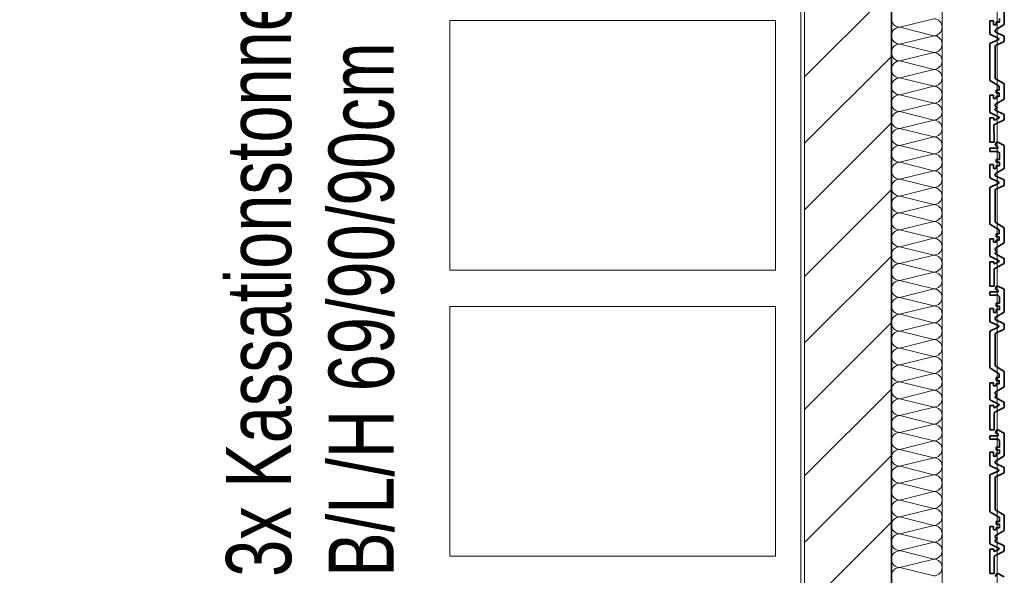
# Model space of a CAD drawing. Header units: metres. Extents: x -177922 to 5550634, y -507967 to 368279.
# Tile 93 of 125: x 3710461 to 3713180, y -56477 to -54941. Entities that reach past the tile are written whole.
import ezdxf

# ---------------------------------------------------------------- set-up
doc = ezdxf.new("R2010")
doc.units = ezdxf.units.M
doc.header["$LTSCALE"] = 0.05
doc.header["$PDSIZE"] = 0.8
for name, color, linetype in [('A_1_Bauteilschraffuren', 7, 'Continuous'), ('A_1_Fassaden', 7, 'Continuous'), ('A_1_Wände_Außen', 7, 'Continuous'), ('A_2_Möblierung', 7, 'Continuous'), ('A_4_Text', 7, 'Continuous'), ('A_4_Umgrenzung_Raumlegende', 7, 'Continuous')]:
    doc.layers.add(name, color=color, linetype=linetype)
doc.styles.add('ERSTELLTER_STIL_8', font='txt')

# ---------------------------------------------------------------- blocks, each defined once
blk = doc.blocks.new('*X106', base_point=(3733493.5, -38278.9))
at = {"layer": 'A_1_Bauteilschraffuren', "color": 253, "linetype": 'Continuous', "lineweight": 13}
for p, q in [((3712985.2, -54938.9), (3712891.8, -54962.3)), ((3712985.2, -54985.6), (3712891.8, -54962.3)), ((3712985.2, -54985.6), (3712891.8, -55008.9)), ((3712985.2, -55032.3), (3712891.8, -55008.9)), ((3712985.2, -55032.3), (3712891.8, -55055.6)), ((3712985.2, -55078.9), (3712891.8, -55055.6)), ((3712985.2, -55078.9), (3712891.8, -55102.3)), ((3712985.2, -55125.6), (3712891.8, -55102.3)), ((3712985.2, -55125.6), (3712891.8, -55148.9)), ((3712985.2, -55172.3), (3712891.8, -55148.9)), ((3712985.2, -55172.3), (3712891.8, -55195.6)), ((3712985.2, -55218.9), (3712891.8, -55195.6)), ((3712985.2, -55218.9), (3712891.8, -55242.3)), ((3712985.2, -55265.6), (3712891.8, -55242.3)), ((3712985.2, -55265.6), (3712891.8, -55288.9)), ((3712985.2, -55312.3), (3712891.8, -55288.9)), ((3712985.2, -55312.3), (3712891.8, -55335.6)), ((3712985.2, -55358.9), (3712891.8, -55335.6)), ((3712985.2, -55358.9), (3712891.8, -55382.3)), ((3712985.2, -55405.6), (3712891.8, -55382.3)), ((3712985.2, -55405.6), (3712891.8, -55428.9)), ((3712985.2, -55452.3), (3712891.8, -55428.9)), ((3712985.2, -55452.3), (3712891.8, -55475.6)), ((3712985.2, -55498.9), (3712891.8, -55475.6)), ((3712985.2, -55498.9), (3712891.8, -55522.3)), ((3712985.2, -55545.6), (3712891.8, -55522.3)), ((3712985.2, -55545.6), (3712891.8, -55568.9)), ((3712985.2, -55592.3), (3712891.8, -55568.9)), ((3712985.2, -55592.3), (3712891.8, -55615.6)), ((3712985.2, -55638.9), (3712891.8, -55615.6)), ((3712985.2, -55638.9), (3712891.8, -55662.3)), ((3712985.2, -55685.6), (3712891.8, -55662.3)), ((3712985.2, -55685.6), (3712891.8, -55708.9)), ((3712985.2, -55732.3), (3712891.8, -55708.9)), ((3712985.2, -55732.3), (3712891.8, -55755.6)), ((3712985.2, -55778.9), (3712891.8, -55755.6)), ((3712985.2, -55778.9), (3712891.8, -55802.3)), ((3712985.2, -55825.6), (3712891.8, -55802.3)), ((3712985.2, -55825.6), (3712891.8, -55848.9)), ((3712985.2, -55872.3), (3712891.8, -55848.9)), ((3712985.2, -55872.3), (3712891.8, -55895.6)), ((3712985.2, -55918.9), (3712891.8, -55895.6)), ((3712985.2, -55918.9), (3712891.8, -55942.3)), ((3712985.2, -55965.6), (3712891.8, -55942.3)), ((3712985.2, -55965.6), (3712891.8, -55988.9)), ((3712985.2, -56012.3), (3712891.8, -55988.9)), ((3712985.2, -56012.3), (3712891.8, -56035.6)), ((3712985.2, -56058.9), (3712891.8, -56035.6)), ((3712985.2, -56058.9), (3712891.8, -56082.3)), ((3712985.2, -56105.6), (3712891.8, -56082.3)), ((3712985.2, -56105.6), (3712891.8, -56128.9)), ((3712985.2, -56152.3), (3712891.8, -56128.9)), ((3712985.2, -56152.3), (3712891.8, -56175.6)), ((3712985.2, -56198.9), (3712891.8, -56175.6)), ((3712985.2, -56198.9), (3712891.8, -56222.3)), ((3712985.2, -56245.6), (3712891.8, -56222.3)), ((3712985.2, -56245.6), (3712891.8, -56268.9)), ((3712985.2, -56292.3), (3712891.8, -56268.9)), ((3712985.2, -56292.3), (3712891.8, -56315.6)), ((3712985.2, -56338.9), (3712891.8, -56315.6)), ((3712985.2, -56338.9), (3712891.8, -56362.3)), ((3712985.2, -56385.6), (3712891.8, -56362.3)), ((3712985.2, -56385.6), (3712891.8, -56408.9)), ((3712985.2, -56432.3), (3712891.8, -56408.9)), ((3712985.2, -56432.3), (3712891.8, -56455.6)), ((3712985.2, -56478.9), (3712891.8, -56455.6))]:
    blk.add_line(p, q, dxfattribs=at)
for centre, start, end in [((3712891.8, -54938.9), 180, 270), ((3712985.2, -54962.3), 0, 90), ((3712891.8, -54985.6), 90, 180), ((3712985.2, -54962.3), 270, 0), ((3712891.8, -54985.6), 180, 270), ((3712891.8, -55032.3), 90, 180), ((3712985.2, -55008.9), 0, 90), ((3712985.2, -55008.9), 270, 0), ((3712891.8, -55032.3), 180, 270), ((3712985.2, -55055.6), 0, 90), ((3712891.8, -55078.9), 90, 180), ((3712985.2, -55055.6), 270, 0), ((3712891.8, -55078.9), 180, 270), ((3712985.2, -55102.3), 0, 90), ((3712891.8, -55125.6), 90, 180), ((3712985.2, -55102.3), 270, 0), ((3712891.8, -55125.6), 180, 270), ((3712985.2, -55148.9), 0, 90), ((3712891.8, -55172.3), 90, 180), ((3712891.8, -55172.3), 180, 270), ((3712985.2, -55148.9), 270, 0), ((3712985.2, -55195.6), 0, 90), ((3712891.8, -55218.9), 90, 180), ((3712985.2, -55195.6), 270, 0), ((3712891.8, -55218.9), 180, 270), ((3712985.2, -55242.3), 0, 90), ((3712891.8, -55265.6), 90, 180), ((3712985.2, -55242.3), 270, 0), ((3712891.8, -55265.6), 180, 270), ((3712985.2, -55288.9), 0, 90), ((3712891.8, -55312.3), 90, 180), ((3712985.2, -55288.9), 270, 0), ((3712891.8, -55312.3), 180, 270), ((3712985.2, -55335.6), 0, 90), ((3712891.8, -55358.9), 90, 180), ((3712891.8, -55358.9), 180, 270), ((3712985.2, -55335.6), 270, 0), ((3712985.2, -55382.3), 0, 90), ((3712891.8, -55405.6), 90, 180), ((3712985.2, -55382.3), 270, 0), ((3712891.8, -55405.6), 180, 270), ((3712985.2, -55428.9), 0, 90), ((3712891.8, -55452.3), 90, 180), ((3712985.2, -55428.9), 270, 0), ((3712891.8, -55452.3), 180, 270), ((3712985.2, -55475.6), 0, 90), ((3712891.8, -55498.9), 90, 180), ((3712985.2, -55475.6), 270, 0), ((3712891.8, -55498.9), 180, 270), ((3712891.8, -55545.6), 90, 180), ((3712985.2, -55522.3), 0, 90), ((3712985.2, -55522.3), 270, 0), ((3712891.8, -55545.6), 180, 270), ((3712985.2, -55568.9), 0, 90), ((3712891.8, -55592.3), 90, 180), ((3712985.2, -55568.9), 270, 0), ((3712891.8, -55592.3), 180, 270), ((3712985.2, -55615.6), 0, 90), ((3712891.8, -55638.9), 90, 180), ((3712985.2, -55615.6), 270, 0), ((3712891.8, -55638.9), 180, 270), ((3712985.2, -55662.3), 0, 90), ((3712891.8, -55685.6), 90, 180), ((3712891.8, -55685.6), 180, 270), ((3712985.2, -55662.3), 270, 0), ((3712985.2, -55708.9), 0, 90), ((3712891.8, -55732.3), 90, 180), ((3712985.2, -55708.9), 270, 0), ((3712891.8, -55732.3), 180, 270), ((3712985.2, -55755.6), 0, 90), ((3712891.8, -55778.9), 90, 180), ((3712985.2, -55755.6), 270, 0), ((3712891.8, -55778.9), 180, 270), ((3712985.2, -55802.3), 0, 90), ((3712891.8, -55825.6), 90, 180), ((3712985.2, -55802.3), 270, 0), ((3712891.8, -55825.6), 180, 270), ((3712891.8, -55872.3), 90, 180), ((3712985.2, -55848.9), 0, 90), ((3712985.2, -55848.9), 270, 0), ((3712891.8, -55872.3), 180, 270), ((3712985.2, -55895.6), 0, 90), ((3712891.8, -55918.9), 90, 180), ((3712985.2, -55895.6), 270, 0), ((3712891.8, -55918.9), 180, 270), ((3712985.2, -55942.3), 0, 90), ((3712891.8, -55965.6), 90, 180), ((3712985.2, -55942.3), 270, 0), ((3712891.8, -55965.6), 180, 270), ((3712985.2, -55988.9), 0, 90), ((3712891.8, -56012.3), 90, 180), ((3712891.8, -56012.3), 180, 270), ((3712985.2, -55988.9), 270, 0), ((3712985.2, -56035.6), 0, 90), ((3712891.8, -56058.9), 90, 180), ((3712985.2, -56035.6), 270, 0), ((3712891.8, -56058.9), 180, 270), ((3712985.2, -56082.3), 0, 90), ((3712891.8, -56105.6), 90, 180), ((3712985.2, -56082.3), 270, 0), ((3712891.8, -56105.6), 180, 270), ((3712985.2, -56128.9), 0, 90), ((3712891.8, -56152.3), 90, 180), ((3712985.2, -56128.9), 270, 0), ((3712891.8, -56152.3), 180, 270), ((3712891.8, -56198.9), 90, 180), ((3712985.2, -56175.6), 0, 90), ((3712985.2, -56175.6), 270, 0), ((3712891.8, -56198.9), 180, 270), ((3712985.2, -56222.3), 0, 90), ((3712891.8, -56245.6), 90, 180), ((3712985.2, -56222.3), 270, 0), ((3712891.8, -56245.6), 180, 270), ((3712985.2, -56268.9), 0, 90), ((3712891.8, -56292.3), 90, 180), ((3712985.2, -56268.9), 270, 0), ((3712891.8, -56292.3), 180, 270), ((3712985.2, -56315.6), 0, 90), ((3712891.8, -56338.9), 90, 180), ((3712891.8, -56338.9), 180, 270), ((3712985.2, -56315.6), 270, 0), ((3712985.2, -56362.3), 0, 90), ((3712891.8, -56385.6), 90, 180), ((3712985.2, -56362.3), 270, 0), ((3712891.8, -56385.6), 180, 270), ((3712985.2, -56408.9), 0, 90), ((3712891.8, -56432.3), 90, 180), ((3712985.2, -56408.9), 270, 0), ((3712891.8, -56432.3), 180, 270), ((3712985.2, -56455.6), 0, 90), ((3712891.8, -56478.9), 90, 180), ((3712985.2, -56455.6), 270, 0)]:
    blk.add_arc(centre, 23.3, start, end, dxfattribs=at)

msp = doc.modelspace()

# ---------------------------------------------------------------- hatches: boundary and pattern name
at = {"layer": 'A_1_Bauteilschraffuren', "linetype": 'Continuous', "lineweight": 13}
h = msp.add_hatch(dxfattribs=at)
h.set_pattern_fill('Verputz_0006', color=251, style=0, pattern_type=2)
h.set_pattern_definition([(0, (3733493.5, -38278.93), (0, 173.2051), [0, -100]), (0, (3733543.5, -38192.32), (0, 173.2051), [0, -100])])
h.paths.add_polyline_path([(3712618.496, -54053.926), (3712618.496, -58803.926), (3712628.496, -58803.926), (3712628.496, -54053.926)])
h = msp.add_hatch(dxfattribs=at)
h.set_pattern_fill('MW_Kalksandstein_0006', color=253, style=0, pattern_type=2)
h.set_pattern_definition([(45, (3733493.5, -38278.93), (-91.9239, 91.9239), [])])
h.paths.add_polyline_path([(3712628.496, -54043.926), (3712628.496, -58813.926), (3712868.496, -58813.926), (3712868.496, -54043.926)])

# ---------------------------------------------------------------- linework, layer by layer
at = {"layer": 'A_1_Fassaden', "color": 7, "linetype": 'Continuous', "lineweight": 18}
for p, q in [((3713160.037, -54882.934), (3713160.079, -55280.298)), ((3713160.037, -54882.934), (3713160.079, -55280.298)), ((3713160.079, -55280.298), (3713160.121, -55677.663)), ((3713160.079, -55280.298), (3713160.121, -55677.663)), ((3713160.121, -55677.663), (3713160.164, -56075.027)), ((3713160.121, -55677.663), (3713160.164, -56075.027)), ((3713160.164, -56075.027), (3713160.206, -56472.391)), ((3713160.164, -56075.027), (3713160.206, -56472.391)), ((3713160.206, -56472.391), (3713160.249, -56869.756)), ((3713160.206, -56472.391), (3713160.249, -56869.756))]:
    msp.add_line(p, q, dxfattribs=at)
at = {"layer": 'A_1_Fassaden', "color": 7, "linetype": 'Continuous', "lineweight": 35}
for p, q in [((3713180.038, -54891.774), (3713180.044, -54955.155)), ((3713150.669, -54944.72), (3713140.043, -54944.721)), ((3713140.043, -54944.721), (3713140.047, -54981.547)), ((3713150.669, -54944.72), (3713150.67, -54955.784)), ((3713167.179, -54947.982), (3713157.537, -54947.983)), ((3713157.537, -54947.983), (3713157.537, -54955.783)), ((3713167.178, -54938.022), (3713167.179, -54947.982)), ((3713140.047, -54981.547), (3713165.359, -54993.144)), ((3713157.537, -54955.783), (3713150.67, -54955.784)), ((3713180.044, -54955.155), (3713154.735, -54970.208)), ((3713154.735, -54970.208), (3713154.736, -54975.469)), ((3713154.736, -54975.469), (3713180.048, -54987.065)), ((3713165.359, -54996.004), (3713140.05, -55007.607)), ((3713140.05, -55007.607), (3713140.061, -55109.327)), ((3713180.049, -55002.083), (3713154.74, -55013.685)), ((3713165.359, -54993.144), (3713165.359, -54996.004)), ((3713180.048, -54987.065), (3713180.049, -55002.083)), ((3713154.74, -55013.685), (3713154.75, -55103.784)), ((3713140.061, -55109.327), (3713166.38, -55125.151)), ((3713154.75, -55103.784), (3713180.062, -55119.002)), ((3713166.381, -55136.048), (3713157.608, -55136.049)), ((3713157.608, -55136.049), (3713157.609, -55143.862)), ((3713166.382, -55143.861), (3713157.609, -55143.862)), ((3713166.38, -55125.151), (3713166.381, -55136.048)), ((3713166.382, -55143.861), (3713166.383, -55153.551)), ((3713180.062, -55119.002), (3713180.066, -55160.96)), ((3713150.265, -55150.143), (3713140.065, -55150.144)), ((3713140.065, -55150.144), (3713140.07, -55197.647)), ((3713150.265, -55150.143), (3713150.266, -55158.884)), ((3713157.611, -55158.883), (3713150.266, -55158.884)), ((3713180.066, -55160.96), (3713154.757, -55176.184)), ((3713166.383, -55153.551), (3713157.61, -55153.552)), ((3713157.61, -55153.552), (3713157.611, -55158.883)), ((3713140.07, -55197.647), (3713166.176, -55210.56)), ((3713154.757, -55176.184), (3713154.758, -55180.695)), ((3713154.758, -55180.695), (3713158.899, -55182.453)), ((3713158.9, -55186.366), (3713154.759, -55188.125)), ((3713154.759, -55188.125), (3713154.759, -55191.172)), ((3713154.759, -55191.172), (3713180.071, -55203.692)), ((3713158.899, -55182.453), (3713158.9, -55186.366)), ((3713150.977, -55212.901), (3713140.072, -55212.902)), ((3713140.072, -55212.902), (3713140.079, -55280.3)), ((3713150.977, -55212.901), (3713150.978, -55218.313)), ((3713150.978, -55218.313), (3713152.905, -55219.109)), ((3713180.073, -55218.24), (3713151.739, -55232.263)), ((3713166.176, -55212.541), (3713152.905, -55219.109)), ((3713166.176, -55210.56), (3713166.176, -55212.541)), ((3713180.071, -55203.692), (3713180.073, -55218.24)), ((3713151.739, -55232.263), (3713151.744, -55280.299)), ((3713151.744, -55280.299), (3713140.079, -55280.3)), ((3713159.038, -55280.298), (3713155.1, -55287.933)), ((3713162.098, -55280.298), (3713159.038, -55280.298)), ((3713162.098, -55280.298), (3713180.08, -55289.138)), ((3713162.773, -55296.401), (3713140.081, -55296.404)), ((3713140.081, -55296.404), (3713140.082, -55305.63)), ((3713161.86, -55305.628), (3713140.082, -55305.63)), ((3713155.1, -55287.933), (3713162.772, -55292.531)), ((3713161.86, -55305.628), (3713167.218, -55309.646)), ((3713162.772, -55292.531), (3713162.773, -55296.401)), ((3713180.08, -55289.138), (3713180.087, -55352.519)), ((3713167.219, -55327.803), (3713157.577, -55327.804)), ((3713157.577, -55327.804), (3713157.578, -55335.388)), ((3713167.22, -55335.387), (3713157.578, -55335.388)), ((3713167.218, -55309.646), (3713167.219, -55327.803)), ((3713167.22, -55335.387), (3713167.221, -55345.346)), ((3713150.711, -55342.084), (3713140.086, -55342.085)), ((3713140.086, -55342.085), (3713140.09, -55378.912)), ((3713150.711, -55342.084), (3713150.712, -55353.148)), ((3713157.58, -55353.147), (3713150.712, -55353.148)), ((3713180.087, -55352.519), (3713154.778, -55367.572)), ((3713167.221, -55345.346), (3713157.579, -55345.347)), ((3713157.579, -55345.347), (3713157.58, -55353.147)), ((3713140.09, -55378.912), (3713165.401, -55390.509)), ((3713154.778, -55367.572), (3713154.778, -55372.833)), ((3713154.778, -55372.833), (3713180.09, -55384.43)), ((3713180.09, -55384.43), (3713180.092, -55399.447)), ((3713165.402, -55393.369), (3713140.092, -55404.971)), ((3713140.092, -55404.971), (3713140.103, -55506.692)), ((3713180.092, -55399.447), (3713154.782, -55411.05)), ((3713154.782, -55411.05), (3713154.792, -55501.148)), ((3713165.401, -55390.509), (3713165.402, -55393.369)), ((3713140.103, -55506.692), (3713166.422, -55522.516)), ((3713154.792, -55501.148), (3713180.104, -55516.367)), ((3713166.422, -55522.516), (3713166.424, -55533.412)), ((3713180.104, -55516.367), (3713180.109, -55558.325)), ((3713150.308, -55547.507), (3713140.108, -55547.509)), ((3713140.108, -55547.509), (3713140.113, -55595.011)), ((3713150.308, -55547.507), (3713150.309, -55556.248)), ((3713166.424, -55533.412), (3713157.651, -55533.413)), ((3713157.651, -55533.413), (3713157.651, -55541.226)), ((3713166.424, -55541.225), (3713157.651, -55541.226)), ((3713157.652, -55550.916), (3713157.653, -55556.247)), ((3713166.425, -55550.916), (3713157.652, -55550.916)), ((3713166.424, -55541.225), (3713166.425, -55550.916)), ((3713157.653, -55556.247), (3713150.309, -55556.248)), ((3713180.109, -55558.325), (3713154.8, -55573.549)), ((3713154.8, -55573.549), (3713154.8, -55578.06)), ((3713154.8, -55578.06), (3713158.942, -55579.818)), ((3713158.942, -55579.818), (3713158.942, -55583.73)), ((3713140.113, -55595.011), (3713166.219, -55607.924)), ((3713158.942, -55583.73), (3713154.801, -55585.489)), ((3713154.801, -55585.489), (3713154.801, -55588.536)), ((3713154.801, -55588.536), (3713180.113, -55601.057)), ((3713180.113, -55601.057), (3713180.115, -55615.605)), ((3713151.02, -55610.265), (3713140.114, -55610.266)), ((3713140.114, -55610.266), (3713140.121, -55677.665)), ((3713151.02, -55610.265), (3713151.02, -55615.677)), ((3713151.02, -55615.677), (3713152.947, -55616.474)), ((3713180.115, -55615.605), (3713151.782, -55629.627)), ((3713151.782, -55629.627), (3713151.787, -55677.664)), ((3713166.219, -55609.905), (3713152.947, -55616.474)), ((3713166.219, -55607.924), (3713166.219, -55609.905)), ((3713151.787, -55677.664), (3713140.121, -55677.665)), ((3713159.08, -55677.663), (3713155.143, -55685.298)), ((3713155.143, -55685.298), (3713162.814, -55689.895)), ((3713162.14, -55677.662), (3713159.08, -55677.663)), ((3713162.14, -55677.662), (3713180.122, -55686.503)), ((3713180.122, -55686.503), (3713180.129, -55749.884)), ((3713162.815, -55693.766), (3713140.123, -55693.768)), ((3713140.123, -55693.768), (3713140.124, -55702.995)), ((3713161.902, -55702.992), (3713140.124, -55702.995)), ((3713161.902, -55702.992), (3713167.26, -55707.01)), ((3713162.814, -55689.895), (3713162.815, -55693.766)), ((3713167.26, -55707.01), (3713167.262, -55725.167)), ((3713150.753, -55739.449), (3713140.128, -55739.45)), ((3713140.128, -55739.45), (3713140.132, -55776.276)), ((3713150.753, -55739.449), (3713150.755, -55750.512)), ((3713167.262, -55725.167), (3713157.619, -55725.168)), ((3713157.619, -55725.168), (3713157.62, -55732.752)), ((3713167.263, -55732.751), (3713157.62, -55732.752)), ((3713167.264, -55742.711), (3713157.621, -55742.712)), ((3713157.621, -55742.712), (3713157.622, -55750.512)), ((3713167.263, -55732.751), (3713167.264, -55742.711)), ((3713157.622, -55750.512), (3713150.755, -55750.512)), ((3713180.129, -55749.884), (3713154.82, -55764.937)), ((3713154.82, -55764.937), (3713154.821, -55770.197)), ((3713154.821, -55770.197), (3713180.133, -55781.794)), ((3713140.132, -55776.276), (3713165.444, -55787.873)), ((3713165.444, -55790.733), (3713140.135, -55802.335)), ((3713180.134, -55796.812), (3713154.825, -55808.414)), ((3713165.444, -55787.873), (3713165.444, -55790.733)), ((3713180.133, -55781.794), (3713180.134, -55796.812)), ((3713140.135, -55802.335), (3713140.146, -55904.056)), ((3713154.825, -55808.414), (3713154.834, -55898.512)), ((3713140.146, -55904.056), (3713166.465, -55919.88)), ((3713154.834, -55898.512), (3713180.147, -55913.731)), ((3713157.693, -55930.777), (3713157.694, -55938.59)), ((3713166.466, -55930.777), (3713157.693, -55930.777)), ((3713166.465, -55919.88), (3713166.466, -55930.777)), ((3713180.147, -55913.731), (3713180.151, -55955.689)), ((3713150.35, -55944.872), (3713140.15, -55944.873)), ((3713140.15, -55944.873), (3713140.155, -55992.375)), ((3713150.35, -55944.872), (3713150.351, -55953.612)), ((3713157.695, -55953.612), (3713150.351, -55953.612)), ((3713180.151, -55955.689), (3713154.842, -55970.913)), ((3713166.467, -55938.589), (3713157.694, -55938.59)), ((3713166.468, -55948.28), (3713157.695, -55948.281)), ((3713157.695, -55948.281), (3713157.695, -55953.612)), ((3713166.467, -55938.589), (3713166.468, -55948.28)), ((3713154.842, -55970.913), (3713154.843, -55975.424)), ((3713154.843, -55975.424), (3713158.984, -55977.182)), ((3713158.985, -55981.095), (3713154.843, -55982.853)), ((3713154.843, -55982.853), (3713154.844, -55985.901)), ((3713154.844, -55985.901), (3713180.156, -55998.421)), ((3713158.984, -55977.182), (3713158.985, -55981.095)), ((3713140.155, -55992.375), (3713166.261, -56005.289)), ((3713151.062, -56007.629), (3713140.157, -56007.63)), ((3713140.157, -56007.63), (3713140.164, -56075.029)), ((3713151.062, -56007.629), (3713151.063, -56013.042)), ((3713151.063, -56013.042), (3713152.989, -56013.838)), ((3713180.157, -56012.969), (3713151.824, -56026.991)), ((3713166.261, -56007.27), (3713152.989, -56013.838)), ((3713166.261, -56005.289), (3713166.261, -56007.27)), ((3713180.156, -55998.421), (3713180.157, -56012.969)), ((3713151.824, -56026.991), (3713151.829, -56075.028)), ((3713151.829, -56075.028), (3713140.164, -56075.029)), ((3713162.857, -56091.13), (3713140.166, -56091.133)), ((3713140.166, -56091.133), (3713140.167, -56100.359)), ((3713159.123, -56075.027), (3713155.185, -56082.662)), ((3713155.185, -56082.662), (3713162.857, -56087.26)), ((3713162.182, -56075.027), (3713159.123, -56075.027)), ((3713162.182, -56075.027), (3713180.165, -56083.867)), ((3713162.857, -56087.26), (3713162.857, -56091.13)), ((3713180.165, -56083.867), (3713180.172, -56147.248)), ((3713161.945, -56100.357), (3713140.167, -56100.359)), ((3713167.304, -56122.531), (3713157.662, -56122.532)), ((3713157.662, -56122.532), (3713157.663, -56130.116)), ((3713161.945, -56100.357), (3713167.302, -56104.375)), ((3713167.302, -56104.375), (3713167.304, -56122.531)), ((3713150.796, -56136.813), (3713140.17, -56136.814)), ((3713140.17, -56136.814), (3713140.174, -56173.64)), ((3713150.796, -56136.813), (3713150.797, -56147.877)), ((3713157.665, -56147.876), (3713150.797, -56147.877)), ((3713180.172, -56147.248), (3713154.863, -56162.301)), ((3713167.305, -56130.115), (3713157.663, -56130.116)), ((3713167.306, -56140.075), (3713157.664, -56140.076)), ((3713157.664, -56140.076), (3713157.665, -56147.876)), ((3713167.305, -56130.115), (3713167.306, -56140.075)), ((3713140.174, -56173.64), (3713165.486, -56185.237)), ((3713154.863, -56162.301), (3713154.863, -56167.562)), ((3713154.863, -56167.562), (3713180.175, -56179.159)), ((3713165.487, -56188.097), (3713140.177, -56199.7)), ((3713140.177, -56199.7), (3713140.188, -56301.421)), ((3713180.177, -56194.176), (3713154.867, -56205.778)), ((3713165.486, -56185.237), (3713165.487, -56188.097)), ((3713180.175, -56179.159), (3713180.177, -56194.176)), ((3713154.867, -56205.778), (3713154.877, -56295.877)), ((3713140.188, -56301.421), (3713166.507, -56317.245)), ((3713154.877, -56295.877), (3713180.189, -56311.096)), ((3713180.189, -56311.096), (3713180.193, -56353.053)), ((3713166.508, -56328.141), (3713157.735, -56328.142)), ((3713157.735, -56328.142), (3713157.736, -56335.955)), ((3713166.509, -56335.954), (3713157.736, -56335.955)), ((3713166.507, -56317.245), (3713166.508, -56328.141)), ((3713166.509, -56335.954), (3713166.51, -56345.644)), ((3713150.392, -56342.236), (3713140.192, -56342.237)), ((3713140.192, -56342.237), (3713140.197, -56389.74)), ((3713150.392, -56342.236), (3713150.393, -56350.977)), ((3713157.738, -56350.976), (3713150.393, -56350.977)), ((3713180.193, -56353.053), (3713154.885, -56368.277)), ((3713154.885, -56368.277), (3713154.885, -56372.789)), ((3713166.51, -56345.644), (3713157.737, -56345.645)), ((3713157.737, -56345.645), (3713157.738, -56350.976)), ((3713140.197, -56389.74), (3713166.303, -56402.653)), ((3713154.885, -56372.789), (3713159.026, -56374.546)), ((3713159.027, -56378.459), (3713154.886, -56380.218)), ((3713154.886, -56380.218), (3713154.886, -56383.265)), ((3713154.886, -56383.265), (3713180.198, -56395.785)), ((3713159.026, -56374.546), (3713159.027, -56378.459)), ((3713180.198, -56395.785), (3713180.2, -56410.333)), ((3713151.104, -56404.994), (3713140.199, -56404.995)), ((3713140.199, -56404.995), (3713140.206, -56472.394)), ((3713151.104, -56404.994), (3713151.105, -56410.406)), ((3713151.105, -56410.406), (3713153.032, -56411.202)), ((3713180.2, -56410.333), (3713151.866, -56424.356)), ((3713166.304, -56404.634), (3713153.032, -56411.202)), ((3713166.303, -56402.653), (3713166.304, -56404.634)), ((3713151.866, -56424.356), (3713151.872, -56472.392)), ((3713151.872, -56472.392), (3713140.206, -56472.394)), ((3713159.165, -56472.392), (3713155.227, -56480.026)), ((3713162.225, -56472.391), (3713159.165, -56472.392)), ((3713162.225, -56472.391), (3713180.207, -56481.231))]:
    msp.add_line(p, q, dxfattribs=at)
at = {"layer": 'A_1_Fassaden', "color": 7, "linetype": 'Continuous', "lineweight": 18}
for p in [(3713160.079, -55280.298), (3713160.079, -55280.298), (3713160.121, -55677.663), (3713160.121, -55677.663), (3713160.164, -56075.027), (3713160.164, -56075.027), (3713160.206, -56472.391), (3713160.206, -56472.391)]:
    msp.add_point(p, dxfattribs=at)
at = {"layer": 'A_1_Wände_Außen', "color": 7, "linetype": 'Continuous', "lineweight": 18}
msp.add_line((3712628.496, -54043.926), (3712628.496, -58813.926), dxfattribs=at)
at = {"layer": 'A_1_Wände_Außen', "color": 7, "linetype": 'Continuous', "lineweight": 35}
msp.add_line((3712868.496, -58813.926), (3712868.496, -54043.926), dxfattribs=at)
at = {"layer": 'A_1_Wände_Außen', "color": 7, "linetype": 'Continuous', "lineweight": 18, "flags": 128}
for points in [[(3713008.496, -59193.926), (3713008.496, -53803.926)], [(3712618.496, -54053.926), (3712618.496, -58803.926)]]:
    msp.add_lwpolyline(points, dxfattribs=at)
at = {"layer": 'A_2_Möblierung', "color": 9, "linetype": 'Continuous', "lineweight": 18}
for points in [[(3712548.496, -54943.926), (3711648.496, -54943.926), (3711648.496, -55633.926), (3712548.496, -55633.926)], [(3712548.496, -55733.926), (3711648.496, -55733.926), (3711648.496, -56423.926), (3712548.496, -56423.926)]]:
    msp.add_lwpolyline(points, close=True, dxfattribs=at)
at = {"layer": 'A_4_Umgrenzung_Raumlegende', "color": 7, "linetype": 'Continuous', "lineweight": 13, "flags": 128}
msp.add_lwpolyline([(3712618.496, -58803.926), (3712618.496, -54053.926), (3710328.496, -54053.926), (3710328.496, -58803.926)], close=True, dxfattribs=at)

# ---------------------------------------------------------------- block references
at = {"layer": 'A_1_Wände_Außen', "color": 7, "lineweight": 25}
msp.add_blockref('*X106', (3733493.496, -38278.926), dxfattribs=at)

# ---------------------------------------------------------------- texts
at = {"layer": 'A_4_Text', "color": 7, "linetype": 'Continuous', "lineweight": 15, "insert": (3711496.576, -56481.254), "char_height": 180, "width": 2284.98221, "attachment_point": 7, "rotation": 90, "line_spacing_factor": 0.944088, "style": 'ERSTELLTER_STIL_8'}
msp.add_mtext('\\A1;{\\pql;\\fSwis721 LtCn BT|b0|i0|c0|p0;\\W1.000000;3x Kassationstonnen 350l, B/L/H 69/90/90cm}', dxfattribs=at)

doc.saveas('drawing.dxf')
